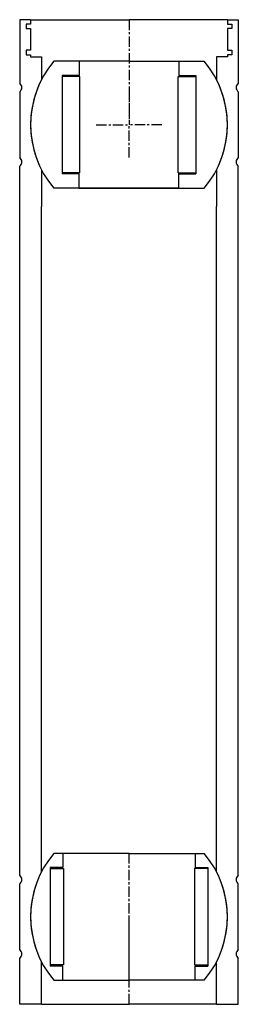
# Model space of a CAD drawing. Extents: x -50 to 50, y 0 to 450.
import ezdxf

# ---------------------------------------------------------------- set-up
doc = ezdxf.new("R2010")
doc.units = 0
doc.header["$LTSCALE"] = 0.15
doc.linetypes.add('CENTER', pattern=[50.8, 31.75, -6.35, 6.35, -6.35])
doc.layers.get('0').update_dxf_attribs({"linetype": 'CONTINUOUS'})
doc.layers.add('CENTER', color=9, linetype='CENTER')

# ---------------------------------------------------------------- blocks, each defined once
blk = doc.blocks.new('M50-205')
for p, q in [((-50, 450), (-50, 421)), ((-45, 450), (-50, 450)), ((-45, 450), (0, 450)), ((-45, 450), (-45, 448)), ((45, 450), (0, 450)), ((45, 450), (45, 448)), ((45, 450), (50, 450)), ((50, 450), (50, 421)), ((-45, 448), (-47, 448)), ((-47, 448), (-47, 446)), ((-47, 446), (-45, 446)), ((-45, 446), (-45, 436)), ((45, 448), (47, 448)), ((45, 446), (45, 436)), ((47, 446), (45, 446)), ((47, 448), (47, 446)), ((-47, 436), (-47, 434)), ((-45, 436), (-47, 436)), ((-47, 434), (-45, 434)), ((-45, 434), (-45, 433)), ((-45, 433), (-40, 433)), ((-40, 433), (-40, 422.62)), ((45, 433), (40, 433)), ((40, 433), (40, 422.62)), ((45, 436), (47, 436)), ((45, 434), (45, 433)), ((47, 434), (45, 434)), ((47, 436), (47, 434)), ((-50, 417), (-50, 387)), ((50, 417), (50, 387)), ((-50, 150), (-50, 383)), ((50, 150), (50, 383)), ((-40, 381.38), (-40, 364.63)), ((40, 381.38), (40, 364.63)), ((-40, 150), (-40, 364.63)), ((40, 150), (40, 364.63)), ((-50, 59), (-50, 150)), ((-40, 60.62), (-40, 150)), ((40, 60.62), (40, 150)), ((50, 59), (50, 150)), ((-50, 25), (-50, 55)), ((50, 25), (50, 55)), ((-50, 0), (-50, 21)), ((-40, 0), (-40, 19.38)), ((40, 0), (40, 19.38)), ((50, 0), (50, 21)), ((-40, 0), (-50, 0)), ((-40, 0), (0, 0)), ((40, 0), (0, 0)), ((40, 0), (50, 0))]:
    blk.add_line(p, q)
for centre, radius, start, end in [((-51.5, 419), 2.5, 306.8699, 53.1301), ((0, 402), 45, 152.734, 207.266), ((0, 402), 45, 332.734, 27.266), ((51.5, 419), 2.5, 126.8699, 233.1301), ((-51.5, 385), 2.5, 306.8699, 53.1301), ((51.5, 385), 2.5, 126.8699, 233.1301), ((-51.5, 57), 2.5, 306.8699, 53.1301), ((0, 40), 45, 152.734, 207.266), ((0, 40), 45, 332.734, 27.266), ((51.5, 57), 2.5, 126.8699, 233.1301), ((-51.5, 23), 2.5, 306.8699, 53.1301), ((51.5, 23), 2.5, 126.8699, 233.1301)]:
    blk.add_arc(centre, radius, start, end)
at = {"layer": 'CENTER'}
for p, q in [((0, 450), (0, 402)), ((0, 0), (0, 40))]:
    blk.add_line(p, q, dxfattribs=at)
blk = doc.blocks.new('Ball-90-45')
for p, q in [((0, 29), (-34.41, 29)), ((-22.75, 29), (-22.75, 22.5)), ((0, 29), (34.41, 29)), ((22.75, 29), (22.75, 22.5)), ((-30.5, 22.5), (-30.5, -22.5)), ((-22.75, 22.5), (-30.5, 22.5)), ((-22.5, 22), (-30.5, 22)), ((-22.5, -22), (-22.5, 22)), ((22.5, -22), (22.5, 22)), ((22.5, 22), (30.5, 22)), ((22.75, 22.5), (30.5, 22.5)), ((30.5, 22.5), (30.5, -22.5)), ((-22.5, -22), (-30.5, -22)), ((22.5, -22), (30.5, -22)), ((-22.75, -22.5), (-30.5, -22.5)), ((-22.75, -29), (-22.75, -22.5)), ((22.75, -22.5), (30.5, -22.5)), ((22.75, -29), (22.75, -22.5)), ((0, -29), (-34.41, -29)), ((-22.75, -29), (0, -29)), ((22.75, -29), (0, -29)), ((0, -29), (34.41, -29))]:
    blk.add_line(p, q)
for start, end in [(139.876, 220.124), (319.876, 40.124)]:
    blk.add_arc((0, 0), 45, start, end)
at = {"layer": 'CENTER'}
for p in [(0, 15), (-15, 0), (15, 0), (0, -15)]:
    blk.add_line(p, (0, 0), dxfattribs=at)
blk = doc.blocks.new('Ball-060090')
for p, q in [((0, 29), (-34.41, 29)), ((-30.25, 29), (-30.25, 22.5)), ((0, 29), (34.41, 29)), ((30.25, 29), (30.25, 22.5)), ((-36, 22.5), (-36, -22.5)), ((-30.25, 22.5), (-36, 22.5)), ((-36, 22), (-30, 22)), ((-30, 22), (-30, -22)), ((30, 22), (30, -22)), ((36, 22), (30, 22)), ((30.25, 22.5), (36, 22.5)), ((36, 22.5), (36, -22.5)), ((-30, -22), (-36, -22)), ((30, -22), (36, -22)), ((-30.25, -22.5), (-36, -22.5)), ((-30.25, -29), (-30.25, -22.5)), ((30.25, -22.5), (36, -22.5)), ((30.25, -29), (30.25, -22.5)), ((-34.41, -29), (0, -29)), ((34.41, -29), (0, -29))]:
    blk.add_line(p, q)
for start, end in [(139.876, 220.124), (319.876, 40.124)]:
    blk.add_arc((0, 0), 45, start, end)
at = {"layer": 'CENTER'}
blk.add_line((0, -29), (0, 29), dxfattribs=at)

msp = doc.modelspace()

# ---------------------------------------------------------------- block references
for name, p in [('M50-205', (0, 0)), ('Ball-90-45', (0, 402)), ('Ball-060090', (0, 40))]:
    msp.add_blockref(name, p)

doc.saveas('drawing.dxf')
